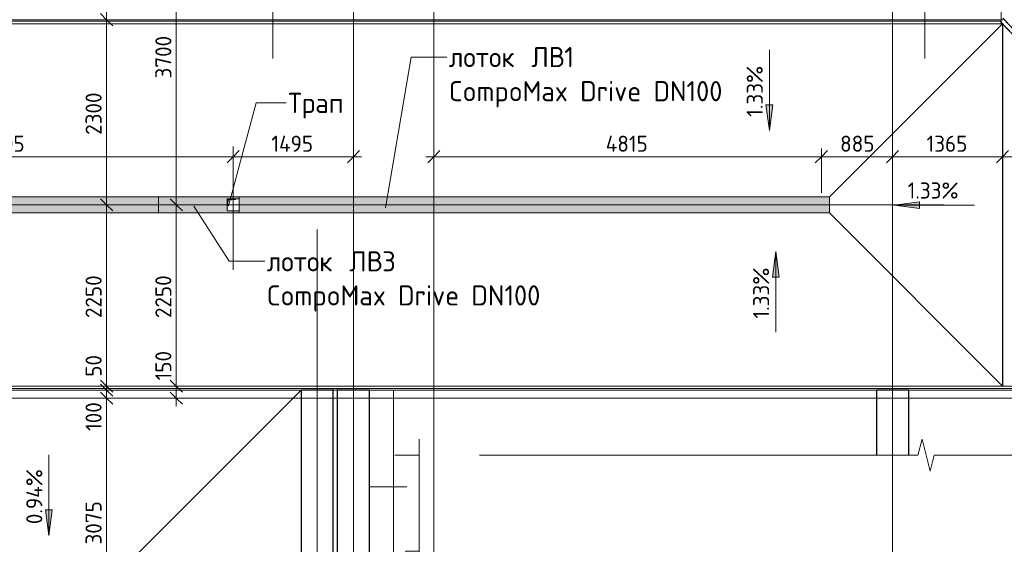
# Model space of a CAD drawing. Header units: millimetres. Extents: x -4558 to 63605, y -10605 to 130388.
# Tile 60 of 66: x 29854 to 42088, y 97485 to 104000. Entities that reach past the tile are written whole.
import ezdxf

# ---------------------------------------------------------------- set-up
doc = ezdxf.new("R2010")
doc.units = ezdxf.units.MM
for name, pattern in [('3_ Штрих_ 1 х 1 мм', [2, 1, -1]), ('4_ Штрихпунктир_ 10 х 2 мм', [14, 10, -2, 0, -2]), ('4_ Штрихпунктир_ 5 х 2 мм', [9, 5, -2, 0, -2])]:
    doc.linetypes.add(name, pattern=pattern)
for name, color, linetype, lineweight in [('A-ANNO-DIMS', 7, 'Continuous', 5), ('A-ANNO-DIMS-100', 7, 'Continuous', 5), ('A-DETL', 7, 'Continuous', 25), ('A-DETL-CNTR', 7, '4_ Штрихпунктир_ 10 х 2 мм', 25), ('A-DETL-GENF', 7, 'Continuous', 13), ('A-FLOR', 7, 'Continuous', 13), ('A-GENM', 7, 'Continuous', 13), ('C-PRKG', 7, 'Continuous', 13), ('G-ANNO-DIMS', 7, 'Continuous', 5), ('G-ANNO-TEXT', 7, 'Continuous', 5), ('M-EQPM', 7, 'Continuous', 13), ('S-COLS', 7, 'Continuous', 25), ('S-GRID', 7, 'Continuous', 5)]:
    doc.layers.add(name, color=color, linetype=linetype, lineweight=lineweight)
doc.styles.add('GOST Common_2', font='GOST_Common.ttf', dxfattribs={"height": 200})
doc.styles.add('GOST Common_3', font='GOST_Common.ttf', dxfattribs={"height": 250})
doc.dimstyles.new('2_мм', dxfattribs={"dimscale": 304.8, "dimtxt": 201.142999, "dimasz": 0.492126, "dimexe": 0.328084, "dimexo": 0.492126, "dimgap": 0, "dimtad": 1, "dimdec": 0, "dimdsep": 46, "dimtxsty": 'GOST Common_2', "dimblk1": 'OBLIQUE', "dimblk2": 'OBLIQUE', "dimsah": 1, "dimcen": 0.09, "dimdle": 0.328084, "dimadec": 5, "dimazin": 2, "dimtfac": 1, "dimtdec": 4, "dimtix": 1, "dimtmove": 0, "dimatfit": 3, "dimfxl": 1, "dimtvp": 1, "dimtolj": 1, "dimtzin": 0, "dimarcsym": 2})
doc.dimstyles.new('2_мм_1', dxfattribs={"dimscale": 304.8, "dimtxt": 201.142999, "dimasz": 0.492126, "dimexe": 0.328084, "dimexo": 0.492126, "dimgap": 0, "dimtad": 1, "dimdec": 0, "dimdsep": 46, "dimtxsty": 'GOST Common_2', "dimblk1": 'OBLIQUE', "dimblk2": 'OBLIQUE', "dimsah": 1, "dimcen": 0.09, "dimdle": 0.328084, "dimadec": 5, "dimazin": 2, "dimtfac": 1, "dimtdec": 4, "dimtix": 1, "dimtmove": 1, "dimatfit": 3, "dimfxl": 1, "dimtvp": 1, "dimtolj": 1, "dimtzin": 0, "dimarcsym": 2})

# ---------------------------------------------------------------- blocks, each defined once
blk = doc.blocks.new('АР_Машиноместо - 4900x2400_М__5300х2500_-2211001--01_Подвал_МП_часть А')
at = {"layer": 'C-PRKG'}
for p, q in [((466, 0), (0, 0)), ((450, -800), (450, -4500)), ((450, -800), (616, -800)), ((0, -1200), (0, -4800)), ((450, -4500), (616, -4500)), ((616, -5300), (0, -5300))]:
    blk.add_line(p, q, dxfattribs=at)
blk = doc.blocks.new('АР_Лоток - 200х100h_ЛВ1-7511695--01_Подвал_МП_часть А')
at = {"layer": 'M-EQPM', "true_color": 0xdddddd}
blk.add_hatch(color=254, dxfattribs=at).paths.add_polyline_path([(22805, -100), (22805, 100), (0, 100), (0, -100), (18534, -100)])
at = {"layer": 'M-EQPM'}
blk.add_line((22805, -100), (22805, 100), dxfattribs=at)
blk = doc.blocks.new('АР_Канал вертикальный прямоугольный - ВК-V17--01_Подвал_МП_часть А')
at = {"layer": 'A-DETL-GENF'}
blk.add_hatch(color=256, dxfattribs=at).paths.add_polyline_path([(-75, -75), (-60, 60), (75, 75), (-75, 75)])
at = {"layer": 'A-DETL-GENF', "linetype": '3_ Штрих_ 1 х 1 мм'}
for p, q in [((75, 75), (-75, 75)), ((-75, 75), (-75, -75)), ((75, 75), (-75, 75)), ((-75, 75), (-75, -75)), ((-75, -75), (-60, 60)), ((-75, -75), (-60, 60)), ((-60, 60), (75, 75)), ((-60, 60), (75, 75)), ((75, -75), (75, 75)), ((-75, -75), (75, -75))]:
    blk.add_line(p, q, dxfattribs=at)
at = {"layer": 'M-EQPM'}
for p, q in [((-75, -75), (-75, 75)), ((-75, 75), (75, 75)), ((75, 75), (75, -75)), ((75, -75), (-75, -75))]:
    blk.add_line(p, q, dxfattribs=at)
blk = doc.blocks.new('АР-Заполнение деф_ шва - Д_ш_-4492660--01_Подвал_МП_часть А')
at = {"layer": 'A-GENM'}
for p, q in [((0, 25), (40326, 25)), ((0, -25), (40326, -25))]:
    blk.add_line(p, q, dxfattribs=at)
blk = doc.blocks.new('АР-Заполнение деф_ шва - Д_ш_-4317092--01_Подвал_МП_часть А')
at = {"layer": 'A-GENM'}
for p, q in [((0, 25), (6375, 25)), ((20, -25), (6375, -25))]:
    blk.add_line(p, q, dxfattribs=at)
blk = doc.blocks.new('АР-Заполнение деф_ шва - Д_ш_-V29--01_Подвал_МП_часть А')
at = {"layer": 'A-GENM'}
for p, q in [((0, 25), (6300, 25)), ((0, -25), (6300, -25))]:
    blk.add_line(p, q, dxfattribs=at)
blk = doc.blocks.new('АР-Заполнение деф_ шва - Д_ш_-5582094--01_Подвал_МП_часть А')
at = {"layer": 'A-GENM'}
for p, q in [((0, 25), (5475, 25)), ((0, -25), (5475, -25))]:
    blk.add_line(p, q, dxfattribs=at)
blk = doc.blocks.new('АР-Заполнение деф_ шва - Д_ш_-5402230--01_Подвал_МП_часть А')
at = {"layer": 'A-GENM'}
blk.add_line((0, -25), (21235, -25), dxfattribs=at)
blk = doc.blocks.new('АР-Заполнение деф_ шва - Д_ш_-4492661--01_Подвал_МП_часть А')
at = {"layer": 'A-GENM'}
for p, q in [((0, 25), (6200, 25)), ((0, -25), (6200, -25))]:
    blk.add_line(p, q, dxfattribs=at)
blk = doc.blocks.new('АР-Заполнение деф_ шва - Д_ш__Пристенный-V32--01_Подвал_МП_часть А')
at = {"layer": 'A-GENM'}
blk.add_line((0, 25), (400, 25), dxfattribs=at)
blk = doc.blocks.new('АР-Заполнение деф_ шва - Д_ш__Пристенный-4429408--01_Подвал_МП_часть А')
at = {"layer": 'A-GENM'}
for p, q in [((0, 25), (850, 25)), ((400, -25), (450, -25))]:
    blk.add_line(p, q, dxfattribs=at)
blk = doc.blocks.new('АР_Лоток - 200х100h_L_1000_с вертик_отводом_ЛВ3-V38--01_Подвал_МП_часть А')
at = {"layer": 'M-EQPM', "true_color": 0xdddddd}
blk.add_hatch(color=254, dxfattribs=at).paths.add_polyline_path([(0, 48), (0, -100), (1000, -100), (1000, -75), (850, -75), (850, 75), (1000, 75), (1000, 100), (0, 100), (0, 60)])
at = {"layer": 'M-EQPM'}
for p, q in [((0, 100), (0, -100)), ((1000, 75), (1000, 100)), ((1000, -100), (1000, -75))]:
    blk.add_line(p, q, dxfattribs=at)
blk = doc.blocks.new('АР_Лоток - 200х100h_ЛВ1-7512987--01_Подвал_МП_часть А')
at = {"layer": 'M-EQPM', "true_color": 0xdddddd}
blk.add_hatch(color=254, dxfattribs=at).paths.add_polyline_path([(7335, -100), (7335, 100), (0, 100), (0, -100), (7135, -100)])
at = {"layer": 'M-EQPM'}
for p, q in [((0, 100), (0, 75)), ((0, -75), (0, -100))]:
    blk.add_line(p, q, dxfattribs=at)
blk = doc.blocks.new('Линия разрыва - М 1_100-5579586--01_Подвал_МП_часть А')
at = {"layer": 'A-DETL-GENF', "lineweight": 5}
for p, q in [((6350, 200), (6300, 0)), ((6450, -200), (6350, 200)), ((-50, 0), (-200, 0)), ((100, 0), (-50, 0)), ((6300, 0), (850, 0)), ((6500, 0), (6450, -200)), ((12834, 0), (6500, 0))]:
    blk.add_line(p, q, dxfattribs=at)
blk = doc.blocks.new('Линия разрыва - М 1_100-2832686--01_Подвал_МП_часть А')
at = {"layer": 'A-DETL-GENF', "lineweight": 5}
for q in [(-200, 0), (22350, 0)]:
    blk.add_line((-50, 0), q, dxfattribs=at)
blk = doc.blocks.new('DIMBLOCK115--01_Подвал_МП_часть А')
at = {"layer": 'A-ANNO-DIMS-100', "lineweight": 25, "transparency": 16777216}
for p, q in [((30934, 99300), (30859, 99375)), ((30934, 99300), (31009, 99225)), ((30934, 96225), (30859, 96300)), ((30934, 96225), (31009, 96150))]:
    blk.add_line(p, q, dxfattribs=at)
at = {"layer": 'A-ANNO-DIMS-100', "transparency": 16777216}
for p, q in [((30977, 99300), (30834, 99300)), ((30934, 96225), (30934, 99300)), ((30934, 99300), (30977, 99300)), ((30325, 96225), (31034, 96225)), ((30934, 96225), (30325, 96225))]:
    blk.add_line(p, q, dxfattribs=at)
at = {"layer": 'A-ANNO-DIMS-100', "color": 0, "transparency": 16777216, "insert": (30672, 97483), "char_height": 200, "width": 670.93, "attachment_point": 1, "rotation": 90, "line_spacing_factor": 1.022761, "style": 'GOST Common_2'}
blk.add_mtext('3075', dxfattribs=at)
blk = doc.blocks.new('_Oblique')
at = {"color": 0, "linetype": 'ByBlock', "lineweight": -2}
blk.add_line((-0.5, -0.5), (0.5, 0.5), dxfattribs=at)
blk = doc.blocks.new('DIMBLOCK116--01_Подвал_МП_часть А')
at = {"layer": 'A-ANNO-DIMS-100', "lineweight": 25, "transparency": 16777216}
for p, q in [((30934, 99400), (30859, 99475)), ((30934, 99300), (30859, 99375)), ((30934, 99400), (31009, 99325)), ((30934, 99300), (31009, 99225))]:
    blk.add_line(p, q, dxfattribs=at)
at = {"layer": 'A-ANNO-DIMS-100', "transparency": 16777216}
for p, q in [((30977, 99400), (30834, 99400)), ((30934, 99300), (30934, 99400)), ((30934, 99400), (30977, 99400)), ((30934, 99375), (30934, 99350)), ((30934, 98893), (30934, 99375)), ((30977, 99300), (30834, 99300)), ((30934, 99300), (30977, 99300))]:
    blk.add_line(p, q, dxfattribs=at)
at = {"layer": 'A-ANNO-DIMS-100', "color": 0, "transparency": 16777216, "insert": (30672, 98893), "char_height": 200, "width": 458.2, "attachment_point": 1, "rotation": 90, "line_spacing_factor": 1.022761, "style": 'GOST Common_2'}
blk.add_mtext('100', dxfattribs=at)
blk = doc.blocks.new('DIMBLOCK117--01_Подвал_МП_часть А')
at = {"layer": 'A-ANNO-DIMS-100', "transparency": 16777216}
for p, q in [((30934, 99845), (30934, 99466)), ((30977, 99450), (30834, 99450)), ((30977, 99400), (30834, 99400)), ((30934, 99466), (30934, 99425)), ((30934, 99400), (30934, 99450)), ((30934, 99450), (30977, 99450)), ((30934, 99400), (30977, 99400))]:
    blk.add_line(p, q, dxfattribs=at)
at = {"layer": 'A-ANNO-DIMS-100', "lineweight": 25, "transparency": 16777216}
for p, q in [((30934, 99450), (30859, 99525)), ((30934, 99400), (30859, 99475)), ((30934, 99450), (31009, 99375)), ((30934, 99400), (31009, 99325))]:
    blk.add_line(p, q, dxfattribs=at)
at = {"layer": 'A-ANNO-DIMS-100', "color": 0, "transparency": 16777216, "insert": (30672, 99566), "char_height": 200, "width": 335.47, "attachment_point": 1, "rotation": 90, "line_spacing_factor": 1.022761, "style": 'GOST Common_2'}
blk.add_mtext('50', dxfattribs=at)
blk = doc.blocks.new('DIMBLOCK118--01_Подвал_МП_часть А')
at = {"layer": 'A-ANNO-DIMS-100', "transparency": 16777216}
for p, q in [((30977, 101700), (30834, 101700)), ((30934, 99450), (30934, 101700)), ((30934, 101700), (30977, 101700)), ((30977, 99450), (30834, 99450)), ((30934, 99450), (30977, 99450))]:
    blk.add_line(p, q, dxfattribs=at)
at = {"layer": 'A-ANNO-DIMS-100', "lineweight": 25, "transparency": 16777216}
for p, q in [((30934, 101700), (30859, 101775)), ((30934, 101700), (31009, 101625)), ((30934, 99450), (30859, 99525)), ((30934, 99450), (31009, 99375))]:
    blk.add_line(p, q, dxfattribs=at)
at = {"layer": 'A-ANNO-DIMS-100', "color": 0, "transparency": 16777216, "insert": (30672, 100295), "char_height": 200, "width": 670.93, "attachment_point": 1, "rotation": 90, "line_spacing_factor": 1.022761, "style": 'GOST Common_2'}
blk.add_mtext('2250', dxfattribs=at)
blk = doc.blocks.new('DIMBLOCK119--01_Подвал_МП_часть А')
at = {"layer": 'A-ANNO-DIMS-100', "transparency": 16777216}
for p, q in [((30977, 104000), (30834, 104000)), ((30934, 101700), (30934, 104000)), ((30934, 104000), (30977, 104000)), ((30977, 101700), (30834, 101700)), ((30934, 101700), (30977, 101700))]:
    blk.add_line(p, q, dxfattribs=at)
at = {"layer": 'A-ANNO-DIMS-100', "lineweight": 25, "transparency": 16777216}
for p, q in [((30934, 104000), (30859, 104075)), ((30934, 104000), (31009, 103925)), ((30934, 101700), (30859, 101775)), ((30934, 101700), (31009, 101625))]:
    blk.add_line(p, q, dxfattribs=at)
at = {"layer": 'A-ANNO-DIMS-100', "color": 0, "transparency": 16777216, "insert": (30672, 102570), "char_height": 200, "width": 670.93, "attachment_point": 1, "rotation": 90, "line_spacing_factor": 1.022761, "style": 'GOST Common_2'}
blk.add_mtext('2300', dxfattribs=at)
blk = doc.blocks.new('DIMBLOCK120--01_Подвал_МП_часть А')
at = {"layer": 'A-ANNO-DIMS-100', "transparency": 16777216}
for p, q in [((30977, 109900), (30834, 109900)), ((30934, 104000), (30934, 109900)), ((30934, 109900), (30977, 109900)), ((30977, 104000), (30834, 104000)), ((30934, 104000), (30977, 104000))]:
    blk.add_line(p, q, dxfattribs=at)
at = {"layer": 'A-ANNO-DIMS-100', "lineweight": 25, "transparency": 16777216}
for p, q in [((30934, 109900), (30859, 109975)), ((30934, 109900), (31009, 109825)), ((30934, 104000), (30859, 104075)), ((30934, 104000), (31009, 103925))]:
    blk.add_line(p, q, dxfattribs=at)
at = {"layer": 'A-ANNO-DIMS-100', "color": 0, "transparency": 16777216, "insert": (30672, 106670), "char_height": 200, "width": 670.93, "attachment_point": 1, "rotation": 90, "line_spacing_factor": 1.022761, "style": 'GOST Common_2'}
blk.add_mtext('5900', dxfattribs=at)
blk = doc.blocks.new('DIMBLOCK159--01_Подвал_МП_часть А')
at = {"layer": 'A-ANNO-DIMS-100', "transparency": 16777216}
for p, q in [((31800, 99903), (31800, 99421)), ((31844, 99450), (31700, 99450)), ((31800, 99200), (31800, 99450)), ((31800, 99450), (31844, 99450)), ((31800, 99421), (31800, 99375)), ((31844, 99300), (31700, 99300)), ((31800, 99300), (31844, 99300))]:
    blk.add_line(p, q, dxfattribs=at)
at = {"layer": 'A-ANNO-DIMS-100', "lineweight": 25, "transparency": 16777216}
for p, q in [((31800, 99450), (31725, 99525)), ((31800, 99300), (31725, 99375)), ((31800, 99450), (31875, 99375)), ((31800, 99300), (31875, 99225))]:
    blk.add_line(p, q, dxfattribs=at)
at = {"layer": 'A-ANNO-DIMS-100', "color": 0, "transparency": 16777216, "insert": (31539, 99521), "char_height": 200, "width": 458.2, "attachment_point": 1, "rotation": 90, "line_spacing_factor": 1.022761, "style": 'GOST Common_2'}
blk.add_mtext('150', dxfattribs=at)
blk = doc.blocks.new('DIMBLOCK160--01_Подвал_МП_часть А')
at = {"layer": 'A-ANNO-DIMS-100', "transparency": 16777216}
for p, q in [((31844, 101700), (31700, 101700)), ((31800, 99450), (31800, 101700)), ((31800, 101700), (31844, 101700)), ((31844, 99450), (31700, 99450)), ((31800, 99450), (31844, 99450))]:
    blk.add_line(p, q, dxfattribs=at)
at = {"layer": 'A-ANNO-DIMS-100', "lineweight": 25, "transparency": 16777216}
for p, q in [((31800, 101700), (31725, 101775)), ((31800, 101700), (31875, 101625)), ((31800, 99450), (31725, 99525)), ((31800, 99450), (31875, 99375))]:
    blk.add_line(p, q, dxfattribs=at)
at = {"layer": 'A-ANNO-DIMS-100', "color": 0, "transparency": 16777216, "insert": (31539, 100295), "char_height": 200, "width": 670.93, "attachment_point": 1, "rotation": 90, "line_spacing_factor": 1.022761, "style": 'GOST Common_2'}
blk.add_mtext('2250', dxfattribs=at)
blk = doc.blocks.new('DIMBLOCK161--01_Подвал_МП_часть А')
at = {"layer": 'A-ANNO-DIMS-100', "lineweight": 25, "transparency": 16777216}
for p, q in [((31800, 105400), (31725, 105475)), ((31800, 105400), (31875, 105325)), ((31800, 101700), (31725, 101775)), ((31800, 101700), (31875, 101625))]:
    blk.add_line(p, q, dxfattribs=at)
at = {"layer": 'A-ANNO-DIMS-100', "transparency": 16777216}
for p, q in [((31844, 105400), (31700, 105400)), ((31800, 101700), (31800, 105400)), ((31800, 105400), (31844, 105400)), ((31844, 101700), (31700, 101700)), ((31800, 101700), (31844, 101700))]:
    blk.add_line(p, q, dxfattribs=at)
at = {"layer": 'A-ANNO-DIMS-100', "color": 0, "transparency": 16777216, "insert": (31539, 103270), "char_height": 200, "width": 670.93, "attachment_point": 1, "rotation": 90, "line_spacing_factor": 1.022761, "style": 'GOST Common_2'}
blk.add_mtext('3700', dxfattribs=at)
blk = doc.blocks.new('DIMBLOCK167--01_Подвал_МП_часть А')
at = {"layer": 'A-ANNO-DIMS-100', "transparency": 16777216}
for p, q in [((34900, 102299), (39815, 102299)), ((35000, 102255), (35000, 102399)), ((35000, 102299), (35000, 102255)), ((39815, 101850), (39815, 102399)), ((39815, 102299), (39815, 101850))]:
    blk.add_line(p, q, dxfattribs=at)
at = {"layer": 'A-ANNO-DIMS-100', "lineweight": 25, "transparency": 16777216}
for p, q in [((35000, 102299), (34925, 102224)), ((35000, 102299), (35075, 102374)), ((39815, 102299), (39740, 102224)), ((39815, 102299), (39890, 102374))]:
    blk.add_line(p, q, dxfattribs=at)
at = {"layer": 'A-ANNO-DIMS-100', "color": 0, "transparency": 16777216, "insert": (37136, 102560), "char_height": 200, "width": 650.48, "attachment_point": 1, "line_spacing_factor": 1.022761, "style": 'GOST Common_2'}
blk.add_mtext('4815', dxfattribs=at)
blk = doc.blocks.new('DIMBLOCK168--01_Подвал_МП_часть А')
at = {"layer": 'A-ANNO-DIMS-100', "lineweight": 25, "transparency": 16777216}
for p, q in [((39815, 102299), (39740, 102224)), ((39815, 102299), (39890, 102374)), ((40700, 102299), (40625, 102224)), ((40700, 102299), (40775, 102374))]:
    blk.add_line(p, q, dxfattribs=at)
at = {"layer": 'A-ANNO-DIMS-100', "transparency": 16777216}
for p, q in [((39815, 101850), (39815, 102399)), ((39815, 102299), (40700, 102299)), ((39815, 102299), (39815, 101850)), ((40700, 102255), (40700, 102399)), ((40700, 102299), (40700, 102255))]:
    blk.add_line(p, q, dxfattribs=at)
at = {"layer": 'A-ANNO-DIMS-100', "color": 0, "transparency": 16777216, "insert": (40048, 102560), "char_height": 200, "width": 503.2, "attachment_point": 1, "line_spacing_factor": 1.022761, "style": 'GOST Common_2'}
blk.add_mtext('885', dxfattribs=at)
blk = doc.blocks.new('DIMBLOCK169--01_Подвал_МП_часть А')
at = {"layer": 'A-ANNO-DIMS-100', "lineweight": 25, "transparency": 16777216}
for p, q in [((40700, 102299), (40625, 102224)), ((40700, 102299), (40775, 102374)), ((42065, 102299), (41990, 102224)), ((42065, 102299), (42140, 102374))]:
    blk.add_line(p, q, dxfattribs=at)
at = {"layer": 'A-ANNO-DIMS-100', "transparency": 16777216}
for p, q in [((40700, 102255), (40700, 102399)), ((40700, 102299), (42065, 102299)), ((40700, 102299), (40700, 102255)), ((42065, 102255), (42065, 102399)), ((42065, 102299), (42065, 102255))]:
    blk.add_line(p, q, dxfattribs=at)
at = {"layer": 'A-ANNO-DIMS-100', "color": 0, "transparency": 16777216, "insert": (41122, 102560), "char_height": 200, "width": 625.93, "attachment_point": 1, "line_spacing_factor": 1.022761, "style": 'GOST Common_2'}
blk.add_mtext('1365', dxfattribs=at)
blk = doc.blocks.new('DIMBLOCK170--01_Подвал_МП_часть А')
at = {"layer": 'A-ANNO-DIMS-100', "transparency": 16777216}
for p, q in [((46350, 103840), (46350, 102199)), ((46350, 102299), (46350, 103840)), ((42065, 102255), (42065, 102399)), ((42065, 102299), (46350, 102299)), ((42065, 102299), (42065, 102255))]:
    blk.add_line(p, q, dxfattribs=at)
at = {"layer": 'A-ANNO-DIMS-100', "lineweight": 25, "transparency": 16777216}
for p, q in [((42065, 102299), (41990, 102224)), ((42065, 102299), (42140, 102374)), ((46350, 102299), (46275, 102224)), ((46350, 102299), (46425, 102374))]:
    blk.add_line(p, q, dxfattribs=at)
at = {"layer": 'A-ANNO-DIMS-100', "color": 0, "transparency": 16777216, "insert": (43918, 102560), "char_height": 200, "width": 695.48, "attachment_point": 1, "line_spacing_factor": 1.022761, "style": 'GOST Common_2'}
blk.add_mtext('4285', dxfattribs=at)
blk = doc.blocks.new('DIMBLOCK244--01_Подвал_МП_часть А')
at = {"layer": 'A-ANNO-DIMS-100', "transparency": 16777216}
for p, q in [((32505, 102425), (32505, 102199)), ((32505, 102299), (32505, 102425)), ((26700, 102299), (32505, 102299)), ((26800, 102255), (26800, 102399)), ((26800, 102299), (26800, 102255))]:
    blk.add_line(p, q, dxfattribs=at)
at = {"layer": 'A-ANNO-DIMS-100', "lineweight": 25, "transparency": 16777216}
for p, q in [((26800, 102299), (26725, 102224)), ((26800, 102299), (26875, 102374)), ((32505, 102299), (32430, 102224)), ((32505, 102299), (32580, 102374))]:
    blk.add_line(p, q, dxfattribs=at)
at = {"layer": 'A-ANNO-DIMS-100', "color": 0, "transparency": 16777216, "insert": (29373, 102560), "char_height": 200, "width": 670.93, "attachment_point": 1, "line_spacing_factor": 1.022761, "style": 'GOST Common_2'}
blk.add_mtext('5705', dxfattribs=at)
blk = doc.blocks.new('DIMBLOCK245--01_Подвал_МП_часть А')
at = {"layer": 'A-ANNO-DIMS-100', "transparency": 16777216}
for p, q in [((32505, 102425), (32505, 102199)), ((32505, 102299), (32505, 102425)), ((32505, 102299), (34100, 102299)), ((34000, 102255), (34000, 102399)), ((34000, 102299), (34000, 102255))]:
    blk.add_line(p, q, dxfattribs=at)
at = {"layer": 'A-ANNO-DIMS-100', "lineweight": 25, "transparency": 16777216}
for p, q in [((32505, 102299), (32430, 102224)), ((32505, 102299), (32580, 102374)), ((34000, 102299), (33925, 102224)), ((34000, 102299), (34075, 102374))]:
    blk.add_line(p, q, dxfattribs=at)
at = {"layer": 'A-ANNO-DIMS-100', "color": 0, "transparency": 16777216, "insert": (32981, 102560), "char_height": 200, "width": 650.48, "attachment_point": 1, "line_spacing_factor": 1.022761, "style": 'GOST Common_2'}
blk.add_mtext('1495', dxfattribs=at)

msp = doc.modelspace()

# ---------------------------------------------------------------- hatches: boundary and pattern name
at = {"layer": 'G-ANNO-DIMS'}
for points in [[(39168.757545, 102624.792549), (39210.557213, 102942.292549), (39126.957877, 102942.292549)], [(40718.050391, 101697.403394), (41035.550391, 101655.603726), (41035.550391, 101739.203062)], [(40718.050391, 101697.403394), (41035.550391, 101655.603726), (41035.550391, 101739.203062)], [(39247.823641, 101119.528959), (39206.023973, 100802.028959), (39289.623309, 100802.028959)], [(30216.88901, 97596.583722), (30258.688678, 97914.083722), (30175.089342, 97914.083722)]]:
    msp.add_hatch(color=256, dxfattribs=at).paths.add_polyline_path(points)

# ---------------------------------------------------------------- linework, layer by layer
at = {"layer": 'A-DETL', "linetype": '4_ Штрихпунктир_ 5 х 2 мм', "lineweight": 5}
for p, q in [((32505, 100895), (32505, 102275)), ((41331.731321, 101700), (3331.731321, 101700))]:
    msp.add_line(p, q, dxfattribs=at)
at = {"layer": 'A-DETL-CNTR'}
msp.add_line((42065.612727, 103950), (42065, 99450), dxfattribs=at)
at = {"layer": 'A-FLOR'}
for p, q in [((42070, 104018.249888), (46380, 99454.720477)), ((42037.350348, 103980), (1750, 103980)), ((1750, 103950), (42065, 103950)), ((39915, 101800), (42065, 103950)), ((46344.017015, 99420), (42037.350348, 103980)), ((42065.612737, 103950.075118), (42065, 99450)), ((42065, 103950), (42065, 99450)), ((3900, 101800), (39915, 101800)), ((39915, 101600), (39915, 101800)), ((3900, 101600), (39915, 101600)), ((42065, 99450), (39915, 101600)), ((1750, 99450), (46315.683681, 99450)), ((26995, 99420), (46344.017015, 99420)), ((26995, 99400), (33350, 99400)), ((33350, 99400), (30275, 96325)), ((33750.018208, 99400), (33750.018208, 99420)), ((33800, 99420), (33800, 99400)), ((34200, 99400), (40500, 99400)), ((34500, 80600), (34500, 99400)), ((40900, 99400), (46380, 99400))]:
    msp.add_line(p, q, dxfattribs=at)
at = {"layer": 'G-ANNO-DIMS'}
for p, q in [((39168.757545, 103624.792549), (39168.757545, 102624.792549)), ((39210.557213, 102942.292549), (39126.957877, 102942.292549)), ((39126.957877, 102942.292549), (39168.757545, 102624.792549)), ((39168.757545, 102624.792549), (39210.557213, 102942.292549)), ((41035.550391, 101739.203062), (40718.050391, 101697.403394)), ((41035.550391, 101739.203062), (40718.050391, 101697.403394)), ((40718.050391, 101697.403394), (41035.550391, 101655.603726)), ((41718.050391, 101697.403394), (40718.050391, 101697.403394)), ((40718.050391, 101697.403394), (41035.550391, 101655.603726)), ((41718.050391, 101697.403394), (40718.050391, 101697.403394)), ((41035.550391, 101655.603726), (41035.550391, 101739.203062)), ((41035.550391, 101655.603726), (41035.550391, 101739.203062)), ((39247.823641, 101119.528959), (39206.023973, 100802.028959)), ((39289.623309, 100802.028959), (39247.823641, 101119.528959)), ((39247.823641, 100119.528959), (39247.823641, 101119.528959)), ((39206.023973, 100802.028959), (39289.623309, 100802.028959)), ((30216.88901, 98596.583722), (30216.88901, 97596.583722)), ((30258.688678, 97914.083722), (30175.089342, 97914.083722)), ((30175.089342, 97914.083722), (30216.88901, 97596.583722)), ((30216.88901, 97596.583722), (30258.688678, 97914.083722))]:
    msp.add_line(p, q, dxfattribs=at)
at = {"layer": 'G-ANNO-TEXT'}
for p, q in [((34398.712104, 101663.053293), (34717.78628, 103535.772206)), ((34717.78628, 103535.772206), (35160.676958, 103535.772206)), ((32446.35258, 101690.167356), (32792.778612, 102966.488437)), ((32792.778612, 102966.488437), (33164.602454, 102966.488437)), ((32017.83717, 101683.191639), (32455.51049, 100999.440114)), ((32455.51049, 100999.440114), (32898.401168, 100999.440114))]:
    msp.add_line(p, q, dxfattribs=at)
at = {"layer": 'S-COLS'}
for p, q in [((33350, 99400), (33350, 97000)), ((33750, 99400), (33350, 99400)), ((33750, 97000), (33750, 99400)), ((33800, 99400), (33800, 97000)), ((34200, 99400), (33800, 99400)), ((34200, 97000), (34200, 99400)), ((40500, 99399.999998), (40500, 98591.98633)), ((40900, 99399.999998), (40500, 99399.999998)), ((40900, 98591.98633), (40900, 99399.999998))]:
    msp.add_line(p, q, dxfattribs=at)
at = {"layer": 'S-GRID', "linetype": '4_ Штрихпунктир_ 10 х 2 мм'}
for p, q in [((34000, 80104.964717), (34000, 129588.42805)), ((40700, 96468.305261), (40700, 129588.42805)), ((33000, 103519.533888), (33000, 128423.739924)), ((35000, 37477.03953), (35000, 128423.739924)), ((41100, 103519.533888), (41100, 128423.739924)), ((33550, 32633.917515), (33550, 101400)), ((48002.408154, 99300), (-3315.067646, 99300)), ((48002.408154, 99300), (-1802.909204, 99300))]:
    msp.add_line(p, q, dxfattribs=at)

# ---------------------------------------------------------------- block references
at = {"layer": 'A-DETL-GENF'}
msp.add_blockref('Линия разрыва - М 1_100-5579586--01_Подвал_МП_часть А', (34715.786682, 98591.98633), dxfattribs=at)
at = {"layer": 'A-DETL-GENF', "rotation": 269.9999999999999}
msp.add_blockref('Линия разрыва - М 1_100-2832686--01_Подвал_МП_часть А', (34815.786682, 98591.98633), dxfattribs=at)
at = {"layer": 'A-GENM'}
for name, p, rotation in [('АР-Заполнение деф_ шва - Д_ш_-5402230--01_Подвал_МП_часть А', (42075, 125185), 270), ('АР-Заполнение деф_ шва - Д_ш_-4492661--01_Подвал_МП_часть А', (46333.29761, 99467.760012), 133.363422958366)]:
    msp.add_blockref(name, p, dxfattribs=dict(at, rotation=rotation))
for name, p in [('АР-Заполнение деф_ шва - Д_ш_-4492660--01_Подвал_МП_часть А', (1750, 103975)), ('АР-Заполнение деф_ шва - Д_ш_-4317092--01_Подвал_МП_часть А', (26975, 99424.999998)), ('АР-Заполнение деф_ шва - Д_ш__Пристенный-4429408--01_Подвал_МП_часть А', (33350, 99425)), ('АР-Заполнение деф_ шва - Д_ш_-V29--01_Подвал_МП_часть А', (34200, 99424.999998)), ('АР-Заполнение деф_ шва - Д_ш__Пристенный-V32--01_Подвал_МП_часть А', (40500, 99425)), ('АР-Заполнение деф_ шва - Д_ш_-5582094--01_Подвал_МП_часть А', (40900, 99424.999998))]:
    msp.add_blockref(name, p, dxfattribs=at)
at = {"layer": 'C-PRKG'}
msp.add_blockref('АР_Машиноместо - 4900x2400_М__5300х2500_-2211001--01_Подвал_МП_часть А', (34200, 98200), dxfattribs=at)
at = {"layer": 'M-EQPM'}
for name, p in [('АР_Лоток - 200х100h_ЛВ1-7511695--01_Подвал_МП_часть А', (8775, 101700)), ('АР_Лоток - 200х100h_L_1000_с вертик_отводом_ЛВ3-V38--01_Подвал_МП_часть А', (31580, 101700)), ('АР_Лоток - 200х100h_ЛВ1-7512987--01_Подвал_МП_часть А', (32580, 101700)), ('АР_Канал вертикальный прямоугольный - ВК-V17--01_Подвал_МП_часть А', (32505, 101700))]:
    msp.add_blockref(name, p, dxfattribs=at)

# ---------------------------------------------------------------- texts
at = {"layer": 'G-ANNO-DIMS', "char_height": 200, "attachment_point": 1, "rotation": 90, "line_spacing_factor": 1.022761, "style": 'GOST Common_2'}
for s, insert, width in [('1.33%', (38887.391884, 102793.925451), 794.08103471), ('1.33%', (38966.45798, 100288.661861), 794.08103471), ('0.94%', (29935.523349, 97735.546372), 866.4896397)]:
    msp.add_mtext(s, dxfattribs=dict(at, insert=insert, width=width))
at = {"layer": 'G-ANNO-DIMS', "insert": (40887.183293, 101978.769055), "char_height": 200, "width": 794.08103471, "attachment_point": 1, "line_spacing_factor": 1.022761, "style": 'GOST Common_2'}
msp.add_mtext('1.33%', dxfattribs=at)
msp.add_mtext('1.33%', dxfattribs=at)
at = {"layer": 'G-ANNO-TEXT', "char_height": 250, "attachment_point": 1, "style": 'GOST Common_3'}
for s, insert, width in [('\\fGOST Common|b0|i0|c204|p34|; ', (36124.947792, 103660.772206), 104.219375), ('ЛВ', (36210.937375, 103660.772206), 497.04625), ('1 ', (36621.041542, 103660.772206), 256.54), ('лоток', (35185.676958, 103660.772206), 1138.39625), ('CompoMax Drive DN100', (35185.676958, 103237.438872), 4064.555625), ('Трап', (33189.602454, 103091.488437), 913.92375), ('лоток', (32923.401168, 101124.440114), 1138.39625), ('\\fGOST Common|b0|i0|c204|p34|; ', (33862.672001, 101124.440114), 104.219375), ('ЛВ', (33948.661585, 101124.440114), 497.04625), ('3 ', (34358.765751, 101124.440114), 320.675), ('CompoMax Drive DN100', (32923.401168, 100701.106781), 4064.555625)]:
    msp.add_mtext(s, dxfattribs=dict(at, insert=insert, width=width))

# ---------------------------------------------------------------- dimensions: what is measured, and where the dimension line sits
at = {"layer": 'A-ANNO-DIMS'}
for base, p1, p2, override, picture, middle in [((30933.53313, 109900), (30827.467113, 104000), (30827.467113, 109900), {"dimpost": '<>', "dimfxl": 5900}, 'DIMBLOCK120--01_Подвал_МП_часть А', (30833.53313, 106950)), ((31800.402624, 105400), (31694.336607, 101700), (31694.336607, 105400), {"dimpost": '<>', "dimfxl": 3700}, 'DIMBLOCK161--01_Подвал_МП_часть А', (31700.402624, 103550)), ((30933.53313, 104000), (30827.467113, 101700), (30827.467113, 104000), {"dimpost": '<>', "dimfxl": 2300}, 'DIMBLOCK119--01_Подвал_МП_часть А', (30833.53313, 102850)), ((30933.53313, 101700), (30827.467113, 99450), (30827.467113, 101700), {"dimpost": '<>', "dimfxl": 2250}, 'DIMBLOCK118--01_Подвал_МП_часть А', (30833.53313, 100575)), ((31800.402624, 101700), (31694.336607, 99450), (31694.336607, 101700), {"dimpost": '<>', "dimfxl": 2250}, 'DIMBLOCK160--01_Подвал_МП_часть А', (31700.402624, 100575)), ((30933.53313, 99300), (30175, 96225), (30827.467113, 99300), {"dimpost": '<>', "dimfxl": 3143.459612}, 'DIMBLOCK115--01_Подвал_МП_часть А', (30833.53313, 97762.5))]:
    dim = msp.add_linear_dim(base=base, p1=p1, p2=p2, angle=90, dimstyle='2_мм', override=override, dxfattribs=at)
    dim.commit()
    dim.dimension.update_dxf_attribs({"geometry": picture, "text_midpoint": middle})
for base, p1, p2, override, picture, middle in [((46350, 102298.93504), (42065, 102405.001057), (46350, 103990), {"dimpost": '<>', "dimfxl": 4568.746726}, 'DIMBLOCK170--01_Подвал_МП_часть А', (44207.5, 102398.93504)), ((32505, 102298.93504), (26800, 102405.001057), (32505, 102275), {"dimpost": '<>', "dimfxl": 5706.480989}, 'DIMBLOCK244--01_Подвал_МП_часть А', (29652.5, 102398.93504)), ((34000, 102298.93504), (32505, 102275), (34000, 102405.001057), {"dimpost": '<>', "dimfxl": 1500.641621}, 'DIMBLOCK245--01_Подвал_МП_часть А', (33252.5, 102398.93504)), ((39815, 102298.93504), (35000, 102405.001057), (39815, 101700), {"dimpost": '<>', "dimfxl": 4866.338612}, 'DIMBLOCK167--01_Подвал_МП_часть А', (37407.5, 102398.93504)), ((40700, 102298.93504), (39815, 101700), (40700, 102405.001057), {"dimpost": '<>', "dimfxl": 1131.481989}, 'DIMBLOCK168--01_Подвал_МП_часть А', (40257.5, 102398.93504)), ((42065, 102298.93504), (40700, 102405.001057), (42065, 102405.001057), {"dimpost": '<>', "dimfxl": 1365}, 'DIMBLOCK169--01_Подвал_МП_часть А', (41382.5, 102398.93504))]:
    dim = msp.add_linear_dim(base=base, p1=p1, p2=p2, dimstyle='2_мм', override=override, dxfattribs=at)
    dim.commit()
    dim.dimension.update_dxf_attribs({"geometry": picture, "text_midpoint": middle})
for base, p1, p2, override, picture, middle in [((31800.402624, 99450), (31694.336607, 99300), (31694.336607, 99450), {"dimpost": '<>', "dimfxl": 150}, 'DIMBLOCK159--01_Подвал_МП_часть А', (31672.370297, 99750.098896)), ((30933.53313, 99450), (30827.467113, 99400), (30827.467113, 99450), {"dimpost": '<>', "dimfxl": 50}, 'DIMBLOCK117--01_Подвал_МП_часть А', (30805.500803, 99733.455545)), ((30933.53313, 99400), (30827.467113, 99300), (30827.467113, 99400), {"dimpost": '<>', "dimfxl": 100}, 'DIMBLOCK116--01_Подвал_МП_часть А', (30805.500803, 99121.808776))]:
    dim = msp.add_linear_dim(base=base, p1=p1, p2=p2, angle=90, dimstyle='2_мм_1', override=override, dxfattribs=at)
    dim.commit()
    dim.dimension.update_dxf_attribs({"geometry": picture, "text_midpoint": middle, "dimtype": 160, "text_rotation": 90})

doc.saveas('drawing.dxf')
